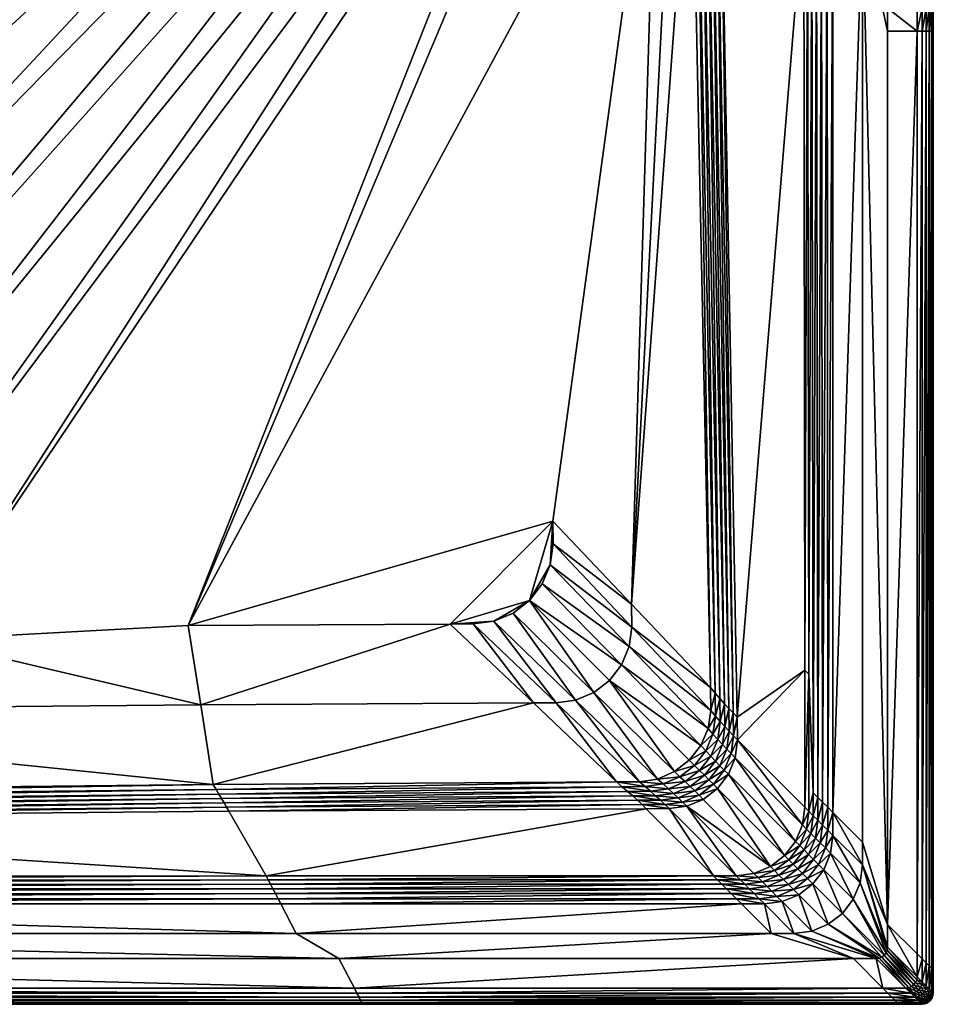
# Model space of a CAD drawing. Header units: centimetres. Extents: x -91.7 to -11.7, y -35 to 45.
# Tile 2 of 13: x -51.7 to -11.7, y -35 to 8.1. Entities that reach past the tile are written whole.
import ezdxf

# ---------------------------------------------------------------- set-up
doc = ezdxf.new("R2010")
doc.units = ezdxf.units.CM
doc.layers.get('0').update_dxf_attribs({"true_color": 0x8d073a})

msp = doc.modelspace()

# ---------------------------------------------------------------- meshes
at = {"color": 173, "true_color": 0x5858e1}
mesh = msp.add_polyface(dxfattribs=at)
corners = [(-78.804, -19.717, 12.614), (-78.923, -18.869, 12.61), (-82.5, -22.637, 12.644), (-82.137, 12.413, 12.437), (-78.651, 11.743, 12.424), (-78.557, 27.492, 12.352), (-78.918, -17.869, 12.606), (-82.493, -21.637, 12.639), (-32.597, 22.201, 12.121), (-32.135, 23.001, 12.115), (-33.047, 23.7, 12.116), (-33.7, 23.047, 12.122), (-34.546, 24.149, 12.121), (-31.996, 23.243, 12.113), (-32.849, 23.897, 12.114), (-74.615, -22.171, 12.606), (-55.925, -19.039, 12.506), (-60.188, -19.057, 12.526), (-75.615, -22.177, 12.61), (-74.603, -7.996, 12.541), (-75.111, -4.134, 12.526), (-73.112, -11.596, 12.551), (-78.469, -20.511, 12.616), (-70.74, -14.686, 12.554), (-77.941, -21.195, 12.617), (-77.257, -21.722, 12.616), (-67.65, -17.058, 12.551), (-76.464, -22.057, 12.614), (-64.051, -18.549, 12.541), (-43.822, -21.896, 12.419), (-44.366, -18.412, 12.405), (-75.165, 11.072, 12.411), (-75.101, 23.85, 12.353), (-75.094, 0.13, 12.506), (-32.897, -18.354, 12.353), (-29.255, -21.81, 12.352), (-31.313, 21.669, 12.117), (-29.935, 21.487, 12.112), (-28.557, 21.669, 12.105), (-35.078, 25.433, 12.117), (-35.259, 26.811, 12.112), (-35.078, 28.189, 12.105), (-34.546, 29.473, 12.097), (-27.273, 22.201, 12.097), (-28.405, -13.85, 12.312)]
mesh.append_faces([[corners[k] for k in face] for face in [(42, 32, 31)]], dxfattribs={"vtx0": -1, "color": 173})
mesh.append_faces([[corners[k] for k in face] for face in [(30, 34, 44)]], dxfattribs={"vtx1": -1, "vtx2": -1, "color": 173})
mesh.append_faces([[corners[k] for k in face] for face in [(0, 1, 2), (3, 4, 5), (1, 6, 7), (8, 9, 10), (10, 11, 8), (12, 11, 10), (13, 14, 10), (6, 4, 3), (15, 16, 17), (17, 18, 15), (19, 20, 1), (1, 0, 19), (21, 19, 0), (0, 22, 21), (23, 21, 22), (22, 24, 23), (25, 26, 23), (23, 24, 25), (27, 28, 26), (26, 25, 27), (18, 17, 28), (28, 27, 18), (29, 30, 16), (16, 15, 29), (4, 31, 32), (32, 5, 4), (20, 33, 6), (6, 1, 20), (33, 31, 4), (4, 6, 33), (34, 30, 29), (29, 35, 34), (23, 11, 12), (12, 21, 23), (26, 8, 11), (11, 23, 26), (28, 36, 8), (8, 26, 28), (17, 37, 36), (36, 28, 17), (16, 38, 37), (37, 17, 16), (12, 39, 19), (19, 21, 12), (39, 40, 20), (20, 19, 39), (40, 41, 33), (33, 20, 40), (41, 42, 31), (31, 33, 41), (38, 16, 30), (30, 43, 38)]], dxfattribs={"vtx2": -1, "color": 173})
mesh = msp.add_polyface(dxfattribs=at)
corners = [(-22.333, 18.199, 12.092), (-23.074, 18.938, 12.092), (-24.954, -17.491, 12.313), (-17.416, 14.269, 16.406), (-21.071, 17.924, 12.681), (-21.057, 16.923, 12.687), (-17.415, 13.27, 16.406), (-11.747, 8.6, 16), (-11.747, 8.6, 14.93), (-11.747, 26.05, 14.93), (-11.747, 7.6, 16), (-11.747, 7.6, 14.93), (-14.847, 13.7, 17), (-13.747, 8.6, 17), (-13.747, 26.05, 17), (-14.847, 12.7, 17), (-13.747, 7.6, 17), (-16.14, 24.8, 17), (-16.14, 13.7, 17), (-16.14, 12.7, 17), (-12.454, 7.6, 17), (-12.454, 8.6, 17), (-22.1, 17.968, 12.109), (-21.503, -21.132, 12.313), (-17.252, 14.095, 16.588), (-17.251, 13.096, 16.587), (-21.876, 17.744, 12.158), (-21.292, -21.381, 12.332), (-16.865, 13.842, 16.852), (-16.643, 13.763, 16.934), (-16.618, 24.798, 16.921), (-16.401, 13.716, 16.984), (-16.385, 24.8, 16.98), (-17.068, 13.953, 16.736), (-17.068, 12.953, 16.736), (-16.865, 12.842, 16.851), (-16.643, 12.763, 16.934), (-16.401, 12.716, 16.983), (-21.25, 17.117, 12.505), (-11.766, 8.6, 16.306), (-11.747, 26.05, 16), (-11.766, 7.6, 16.306), (-11.825, 8.6, 16.556), (-11.766, 26.05, 16.306), (-11.923, 8.6, 16.75), (-11.825, 26.05, 16.556), (-12.061, 8.6, 16.889), (-11.923, 26.05, 16.75), (-12.238, 8.6, 16.972), (-12.061, 26.05, 16.889), (-12.238, 26.05, 16.972), (-11.825, 7.6, 16.556), (-11.923, 7.6, 16.75), (-12.061, 7.6, 16.889), (-12.238, 7.6, 16.972), (-11.747, 8.6, 0), (-11.747, 7.6, 0), (-23.816, 19.677, 12.092)]
mesh.append_faces([[corners[k] for k in face] for face in [(0, 1, 2), (3, 4, 5), (5, 6, 3), (7, 8, 9), (10, 11, 8), (8, 7, 10), (12, 13, 14), (13, 12, 15), (15, 16, 13), (17, 18, 12), (18, 19, 15), (15, 12, 18), (20, 21, 13), (13, 16, 20), (14, 13, 21), (22, 0, 23), (24, 3, 6), (6, 25, 24), (26, 22, 27), (28, 29, 30), (29, 31, 32), (31, 18, 17), (33, 24, 25), (25, 34, 33), (28, 33, 34), (34, 35, 28), (29, 28, 35), (35, 36, 29), (31, 29, 36), (36, 37, 31), (18, 31, 37), (37, 19, 18), (38, 5, 4), (39, 7, 40), (41, 10, 7), (7, 39, 41), (42, 39, 43), (44, 42, 45), (46, 44, 47), (48, 46, 49), (21, 48, 50), (51, 41, 39), (39, 42, 51), (52, 51, 42), (42, 44, 52), (53, 52, 44), (44, 46, 53), (54, 53, 46), (46, 48, 54), (20, 54, 48), (48, 21, 20), (9, 8, 55), (56, 55, 8), (8, 11, 56), (2, 1, 57)]], dxfattribs={"vtx2": -1, "color": 173})
mesh = msp.add_polyface(dxfattribs=at)
corners = [(-29.935, 21.487, 12.112), (-29.935, 22.411, 12.108), (-31.074, 22.561, 12.112), (-31.313, 21.669, 12.117), (-32.135, 23.001, 12.115), (-32.597, 22.201, 12.121), (-29.935, 22.69, 12.106), (-31.002, 22.831, 12.111), (-31.996, 23.243, 12.113), (-33.047, 23.7, 12.116), (-29.935, 23.008, 12.105), (-30.92, 23.138, 12.109), (-31.837, 23.518, 12.111), (-32.625, 24.122, 12.112), (-32.849, 23.897, 12.114), (-29.935, 23.702, 11.616), (-30.74, 23.808, 11.616), (-30.868, 23.331, 12.049), (-29.935, 23.209, 12.045), (-31.737, 23.691, 12.051), (-30.891, 23.245, 12.108), (-29.935, 23.119, 12.105), (-31.781, 23.614, 12.111), (-32.546, 24.201, 12.112), (-30.717, 23.894, 11.557), (-29.935, 23.791, 11.557), (-30.991, -18.231, 12.343), (-31.897, -18.35, 12.348), (-28.255, -21.804, 12.347), (-32.897, -18.354, 12.353), (-29.255, -21.81, 12.352), (-30.147, -17.881, 12.338), (-29.422, -17.325, 12.332), (-28.405, -13.85, 12.312), (-44.366, -18.412, 12.405), (-23.816, 19.677, 12.092), (-27.273, 22.201, 12.097), (-31.797, 24.025, 11.836), (-31.218, 23.715, 11.836), (-31.218, 23.715, 12.072), (-31.797, 24.025, 12.072), (-31.214, 23.723, 12.157), (-30.589, 23.524, 12.072), (-30.589, 23.524, 11.836), (-29.935, 23.459, 12.072), (-29.935, 23.459, 11.836), (-29.935, 23.469, 12.157), (-30.587, 23.534, 12.157), (-30.582, 23.561, 12.237), (-29.935, 23.497, 12.237), (-30.537, 23.785, 12.341), (-29.935, 23.725, 12.341), (-31.117, 23.96, 12.341), (-31.204, 23.749, 12.237)]
mesh.append_faces([[corners[k] for k in face] for face in [(29, 26, 32), (29, 32, 33)]], dxfattribs={"vtx0": -1, "vtx1": -1, "vtx2": -1, "color": 173})
mesh.append_faces([[corners[k] for k in face] for face in [(34, 33, 35)]], dxfattribs={"vtx0": -1, "vtx2": -1, "color": 173})
mesh.append_faces([[corners[k] for k in face] for face in [(36, 34, 35)]], dxfattribs={"vtx1": -1, "color": 173})
mesh.append_faces([[corners[k] for k in face] for face in [(0, 1, 2), (2, 3, 0), (3, 2, 4), (4, 5, 3), (2, 1, 6), (6, 7, 2), (4, 2, 7), (7, 8, 4), (9, 4, 8), (6, 10, 11), (11, 7, 6), (7, 11, 12), (12, 8, 7), (8, 12, 13), (13, 14, 8), (15, 16, 17), (17, 18, 15), (19, 17, 16), (20, 11, 10), (10, 21, 20), (22, 12, 11), (11, 20, 22), (12, 22, 23), (24, 16, 15), (15, 25, 24), (21, 18, 17), (17, 20, 21), (20, 17, 19), (19, 22, 20), (26, 27, 28), (27, 29, 30), (29, 27, 26), (26, 31, 32), (37, 38, 39), (40, 39, 41), (42, 39, 38), (38, 43, 42), (44, 42, 43), (43, 45, 44), (42, 44, 46), (46, 47, 42), (39, 42, 47), (47, 41, 39), (48, 47, 46), (46, 49, 48), (50, 48, 49), (49, 51, 50), (48, 50, 52), (52, 53, 48), (47, 48, 53), (53, 41, 47)]], dxfattribs={"vtx2": -1, "color": 173})
mesh = msp.add_polyface(dxfattribs=at)
corners = [(-21.503, -21.132, 12.313), (-24.954, -17.491, 12.313), (-24.942, -18.491, 12.317), (-17.415, 13.27, 16.406), (-21.057, 16.923, 12.687), (-20.331, -22.429, 12.976), (-17.378, -20.371, 16.338), (-22.333, 18.199, 12.092), (-11.747, -33.5, 14.93), (-11.747, 7.6, 14.93), (-11.747, 7.6, 16), (-14.847, 12.7, 17), (-14.847, -27.9, 17), (-13.747, -31.5, 17), (-13.747, 7.6, 17), (-16.14, -26.607, 17), (-16.14, 12.7, 17), (-12.454, 7.6, 17), (-12.454, -32.793, 17), (-17.251, 13.096, 16.587), (-17.196, -20.552, 16.541), (-21.292, -21.381, 12.332), (-22.1, 17.968, 12.109), (-17.068, 12.953, 16.736), (-17.004, -25.743, 16.706), (-16.865, 12.842, 16.851), (-16.803, -25.944, 16.835), (-16.643, 12.763, 16.934), (-16.591, -26.155, 16.926), (-16.401, 12.716, 16.983), (-16.37, -26.376, 16.982), (-21.088, -21.617, 12.387), (-21.876, 17.744, 12.158), (-21.659, 17.527, 12.241), (-20.889, -21.84, 12.479), (-21.451, 17.318, 12.356), (-20.697, -22.05, 12.608), (-21.25, 17.117, 12.505), (-20.511, -22.246, 12.773), (-11.766, 7.6, 16.306), (-11.766, -33.48, 16.306), (-11.825, 7.6, 16.556), (-11.825, -33.421, 16.556), (-11.923, 7.6, 16.75), (-11.923, -33.323, 16.75), (-12.061, 7.6, 16.889), (-12.061, -33.186, 16.889), (-12.238, 7.6, 16.972), (-12.238, -33.009, 16.972), (-11.747, 7.6, 0), (-28.405, -13.85, 12.312), (-28.397, -14.85, 12.316), (-30.147, -17.881, 12.338), (-30.991, -18.231, 12.343), (-27.406, -21.684, 12.343), (-29.422, -17.325, 12.332), (-26.612, -21.348, 12.338), (-25.399, -20.135, 12.327), (-28.866, -16.6, 12.326), (-25.063, -19.341, 12.321), (-28.516, -15.756, 12.321), (-23.816, 19.677, 12.092)]
mesh.append_faces([[corners[k] for k in face] for face in [(55, 60, 50)]], dxfattribs={"vtx0": -1, "vtx1": -1, "vtx2": -1, "color": 173})
mesh.append_faces([[corners[k] for k in face] for face in [(0, 1, 2), (3, 4, 5), (5, 6, 3), (1, 0, 7), (8, 9, 10), (11, 12, 13), (13, 14, 11), (15, 12, 11), (11, 16, 15), (17, 14, 13), (13, 18, 17), (19, 3, 6), (6, 20, 19), (0, 21, 22), (23, 19, 20), (20, 24, 23), (25, 23, 24), (24, 26, 25), (27, 25, 26), (26, 28, 27), (29, 27, 28), (28, 30, 29), (16, 29, 30), (30, 15, 16), (21, 31, 32), (33, 32, 31), (31, 34, 33), (35, 33, 34), (34, 36, 35), (37, 35, 36), (36, 38, 37), (4, 37, 38), (38, 5, 4), (10, 39, 40), (39, 41, 42), (41, 43, 44), (43, 45, 46), (45, 47, 48), (18, 48, 47), (47, 17, 18), (49, 9, 8), (1, 50, 51), (51, 2, 1), (52, 53, 54), (55, 52, 56), (57, 58, 55), (59, 60, 58), (58, 57, 59), (2, 51, 60), (60, 59, 2), (61, 50, 1), (55, 58, 60), (60, 51, 50)]], dxfattribs={"vtx2": -1, "color": 173})
mesh = msp.add_polyface(dxfattribs=at)
corners = [(-11.747, 7.6, 16), (-11.747, -33.5, 16), (-11.747, -33.5, 14.93), (-13.747, -31.5, 17), (-14.847, -27.9, 17), (-14.847, -28.9, 17), (-16.14, -26.607, 17), (-16.14, -27.607, 17), (-16.242, -28.384, 17), (-14.949, -29.676, 17), (-16.542, -29.107, 17), (-15.249, -30.4, 17), (-17.196, -20.552, 16.541), (-17.378, -20.371, 16.338), (-17.377, -26.37, 16.338), (-17.195, -26.552, 16.54), (-17.479, -27.147, 16.338), (-17.297, -27.328, 16.54), (-17.004, -25.743, 16.706), (-17.004, -26.743, 16.706), (-16.803, -25.944, 16.835), (-16.802, -26.944, 16.834), (-16.591, -26.155, 16.926), (-16.591, -27.155, 16.926), (-16.37, -26.376, 16.982), (-16.37, -27.376, 16.982), (-17.106, -27.52, 16.706), (-16.905, -27.721, 16.834), (-16.694, -27.932, 16.926), (-16.473, -28.153, 16.982), (-17.597, -28.052, 16.54), (-17.406, -28.243, 16.706), (-17.204, -28.444, 16.834), (-16.993, -28.655, 16.926), (-16.772, -28.876, 16.982), (-17.681, -29.066, 16.834), (-17.47, -29.277, 16.926), (-17.249, -29.498, 16.982), (-17.018, -29.728, 17), (-17.87, -29.974, 16.982), (-11.766, -33.48, 16.306), (-11.825, -33.421, 16.556), (-11.766, 7.6, 16.306), (-11.923, -33.323, 16.75), (-11.825, 7.6, 16.556), (-12.061, -33.186, 16.889), (-11.923, 7.6, 16.75), (-12.238, -33.009, 16.972), (-12.061, 7.6, 16.889), (-11.747, -33.5, 0), (-11.747, 7.6, 0)]
mesh.append_faces([[corners[k] for k in face] for face in [(0, 1, 2), (3, 4, 5), (6, 7, 5), (5, 4, 6), (7, 8, 9), (9, 5, 7), (8, 10, 11), (11, 9, 8), (12, 13, 14), (14, 15, 12), (15, 14, 16), (16, 17, 15), (18, 12, 15), (15, 19, 18), (20, 18, 19), (19, 21, 20), (22, 20, 21), (21, 23, 22), (24, 22, 23), (23, 25, 24), (6, 24, 25), (25, 7, 6), (19, 15, 17), (17, 26, 19), (21, 19, 26), (26, 27, 21), (23, 21, 27), (27, 28, 23), (25, 23, 28), (28, 29, 25), (7, 25, 29), (29, 8, 7), (26, 17, 30), (30, 31, 26), (27, 26, 31), (31, 32, 27), (28, 27, 32), (32, 33, 28), (29, 28, 33), (33, 34, 29), (8, 29, 34), (34, 10, 8), (33, 32, 35), (35, 36, 33), (34, 33, 36), (36, 37, 34), (10, 34, 37), (37, 38, 10), (38, 37, 39), (40, 1, 0), (41, 40, 42), (43, 41, 44), (45, 43, 46), (47, 45, 48), (2, 49, 50)]], dxfattribs={"vtx2": -1, "color": 173})
mesh = msp.add_polyface(dxfattribs=at)
corners = [(-24.942, -18.491, 12.317), (-21.488, -22.133, 12.318), (-21.503, -21.132, 12.313), (-24.614, -25.259, 12.346), (-23.821, -25.138, 12.342), (-27.406, -21.684, 12.343), (-28.255, -21.804, 12.347), (-23.077, -24.815, 12.337), (-26.612, -21.348, 12.338), (-22.432, -24.314, 12.332), (-25.927, -20.82, 12.332), (-21.931, -23.669, 12.327), (-25.399, -20.135, 12.327), (-21.609, -22.925, 12.322), (-25.063, -19.341, 12.321), (-25.613, -25.266, 12.351), (-29.255, -21.81, 12.352), (-23.577, -25.354, 12.361), (-24.365, -25.469, 12.365), (-21.708, -23.907, 12.345), (-22.202, -24.545, 12.351), (-22.839, -25.039, 12.356), (-25.364, -25.476, 12.369), (-23.345, -25.563, 12.416), (-24.129, -25.674, 12.42), (-23.126, -25.765, 12.508), (-23.906, -25.872, 12.512), (-22.918, -25.96, 12.636), (-23.696, -26.064, 12.64), (-21.981, -24.766, 12.406), (-22.613, -25.253, 12.411), (-21.77, -24.977, 12.498), (-22.397, -25.46, 12.503), (-21.568, -25.178, 12.627), (-22.192, -25.658, 12.632), (-21.999, -25.847, 12.797), (-25.129, -25.681, 12.424), (-24.906, -25.879, 12.516), (-30.991, -18.231, 12.343), (-30.147, -17.881, 12.338), (-29.422, -17.325, 12.332), (-31.897, -18.35, 12.348)]
mesh.append_faces([[corners[k] for k in face] for face in [(0, 1, 2), (3, 4, 5), (5, 6, 3), (4, 7, 8), (8, 5, 4), (7, 9, 10), (10, 8, 7), (11, 12, 10), (10, 9, 11), (13, 14, 12), (12, 11, 13), (1, 0, 14), (14, 13, 1), (15, 3, 6), (6, 16, 15), (17, 4, 3), (3, 18, 17), (19, 11, 9), (9, 20, 19), (20, 9, 7), (7, 21, 20), (21, 7, 4), (4, 17, 21), (18, 3, 15), (15, 22, 18), (23, 17, 18), (18, 24, 23), (25, 23, 24), (24, 26, 25), (27, 25, 26), (26, 28, 27), (29, 20, 21), (21, 30, 29), (31, 29, 30), (30, 32, 31), (33, 31, 32), (32, 34, 33), (30, 21, 17), (17, 23, 30), (32, 30, 23), (23, 25, 32), (34, 32, 25), (25, 27, 34), (35, 34, 27), (24, 18, 22), (22, 36, 24), (26, 24, 36), (36, 37, 26), (28, 26, 37), (6, 5, 38), (5, 8, 39), (8, 10, 40), (40, 10, 12), (16, 6, 41)]], dxfattribs={"vtx2": -1, "color": 173})
mesh = msp.add_polyface(dxfattribs=at)
corners = [(-78.384, -25.746, 12.639), (-74.615, -22.171, 12.606), (-75.615, -22.177, 12.61), (-79.384, -25.753, 12.644), (-78.469, -20.511, 12.616), (-78.804, -19.717, 12.614), (-82.38, -23.429, 12.647), (-82.06, -24.171, 12.649), (-81.561, -24.814, 12.65), (-77.941, -21.195, 12.617), (-80.918, -25.313, 12.649), (-77.257, -21.722, 12.616), (-80.176, -25.634, 12.647), (-76.464, -22.057, 12.614), (-88.247, -33, 17), (-89.54, -34.293, 17), (-37.094, -34.293, 17), (-79.631, -25.965, 12.666), (-80.418, -25.85, 12.669), (-78.631, -25.957, 12.661), (-40.962, -29.378, 16.326), (-82.15, -29.402, 16.29), (-82.321, -29.574, 16.507), (-79.863, -26.168, 12.727), (-80.646, -26.058, 12.73), (-80.08, -26.363, 12.828), (-80.861, -26.256, 12.831), (-80.283, -26.549, 12.968), (-81.061, -26.445, 12.971), (-80.471, -26.727, 13.147), (-80.644, -26.897, 13.366), (-81.248, -26.625, 13.15), (-81.155, -25.536, 12.671), (-78.863, -26.16, 12.722), (-79.08, -26.355, 12.823), (-79.283, -26.542, 12.963), (-79.471, -26.721, 13.142), (-79.644, -26.891, 13.361), (-40.865, -29.557, 16.532), (-82.504, -29.757, 16.684), (-40.764, -29.747, 16.7), (-82.699, -29.952, 16.822), (-40.658, -29.946, 16.831), (-82.906, -30.159, 16.921), (-40.547, -30.156, 16.925), (-83.124, -30.377, 16.98), (-40.431, -30.377, 16.981), (-83.354, -30.607, 17), (-42.693, -26.368, 12.902), (-36.727, -35, 14.93), (-90.247, -35, 14.93), (-90.247, -35, 0), (-90.247, -35, 16), (-84.647, -31.9, 17), (-37.767, -33, 17), (-39.639, -31.9, 17), (-90.227, -34.98, 16.306), (-36.727, -35, 16), (-90.168, -34.921, 16.556), (-36.737, -34.98, 16.306), (-90.07, -34.823, 16.75), (-36.768, -34.921, 16.556), (-89.932, -34.686, 16.889), (-36.819, -34.823, 16.75), (-89.756, -34.509, 16.972), (-36.89, -34.686, 16.889), (-36.982, -34.509, 16.972)]
mesh.append_faces([[corners[k] for k in face] for face in [(0, 1, 2), (2, 3, 0), (4, 5, 6), (7, 8, 9), (9, 4, 7), (10, 11, 9), (9, 8, 10), (12, 13, 11), (11, 10, 12), (3, 2, 13), (13, 12, 3), (14, 15, 16), (17, 3, 12), (12, 18, 17), (18, 12, 10), (19, 0, 3), (3, 17, 19), (20, 21, 22), (23, 17, 18), (18, 24, 23), (25, 23, 24), (24, 26, 25), (27, 25, 26), (26, 28, 27), (29, 27, 28), (30, 29, 31), (24, 18, 32), (33, 19, 17), (17, 23, 33), (34, 33, 23), (23, 25, 34), (35, 34, 25), (25, 27, 35), (36, 35, 27), (27, 29, 36), (37, 36, 29), (29, 30, 37), (38, 22, 39), (40, 39, 41), (42, 41, 43), (44, 43, 45), (46, 45, 47), (48, 36, 37), (49, 50, 51), (37, 21, 20), (52, 50, 49), (53, 14, 54), (47, 53, 55), (56, 52, 57), (58, 56, 59), (60, 58, 61), (62, 60, 63), (64, 62, 65), (15, 64, 66)]], dxfattribs={"vtx2": -1, "color": 173})
mesh = msp.add_polyface(dxfattribs=at)
corners = [(-17.378, -20.371, 16.338), (-20.331, -22.429, 12.976), (-20.317, -23.43, 12.981), (-17.377, -26.37, 16.338), (-20.419, -24.206, 12.985), (-20.719, -24.93, 12.989), (-17.778, -27.87, 16.338), (-17.479, -27.147, 16.338), (-21.292, -21.381, 12.332), (-21.503, -21.132, 12.313), (-21.488, -22.133, 12.318), (-21.277, -22.382, 12.336), (-21.609, -22.925, 12.322), (-21.393, -23.17, 12.341), (-21.931, -23.669, 12.327), (-21.708, -23.907, 12.345), (-21.088, -21.617, 12.387), (-21.073, -22.618, 12.392), (-20.889, -21.84, 12.479), (-20.875, -22.841, 12.484), (-20.697, -22.05, 12.608), (-20.682, -23.05, 12.613), (-20.511, -22.246, 12.773), (-20.497, -23.247, 12.778), (-21.183, -23.402, 12.396), (-20.982, -23.621, 12.488), (-20.787, -23.828, 12.617), (-20.599, -24.024, 12.782), (-21.493, -24.134, 12.401), (-21.287, -24.35, 12.493), (-21.089, -24.554, 12.621), (-20.9, -24.748, 12.787), (-22.202, -24.545, 12.351), (-21.981, -24.766, 12.406), (-21.77, -24.977, 12.498), (-21.568, -25.178, 12.627), (-21.377, -25.37, 12.792), (-21.196, -25.551, 12.994), (-22.192, -25.658, 12.632), (-21.999, -25.847, 12.797), (-21.817, -26.028, 12.999)]
mesh.append_faces([[corners[k] for k in face] for face in [(0, 1, 2), (2, 3, 0), (4, 5, 6), (2, 4, 7), (7, 3, 2), (8, 9, 10), (10, 11, 8), (11, 10, 12), (12, 13, 11), (13, 12, 14), (14, 15, 13), (16, 8, 11), (11, 17, 16), (18, 16, 17), (17, 19, 18), (20, 18, 19), (19, 21, 20), (22, 20, 21), (21, 23, 22), (1, 22, 23), (23, 2, 1), (17, 11, 13), (13, 24, 17), (19, 17, 24), (24, 25, 19), (21, 19, 25), (25, 26, 21), (23, 21, 26), (26, 27, 23), (2, 23, 27), (27, 4, 2), (24, 13, 15), (15, 28, 24), (25, 24, 28), (28, 29, 25), (26, 25, 29), (29, 30, 26), (27, 26, 30), (30, 31, 27), (4, 27, 31), (31, 5, 4), (28, 15, 32), (32, 33, 28), (29, 28, 33), (33, 34, 29), (30, 29, 34), (34, 35, 30), (31, 30, 35), (35, 36, 31), (5, 31, 36), (36, 37, 5), (36, 35, 38), (38, 39, 36), (37, 36, 39), (39, 40, 37)]], dxfattribs={"vtx2": -1, "color": 173})
mesh = msp.add_polyface(dxfattribs=at)
corners = [(-43.278, -25.381, 12.432), (-43.822, -21.896, 12.419), (-74.615, -22.171, 12.606), (-78.384, -25.746, 12.639), (-24.317, -26.437, 13.013), (-42.595, -26.546, 13.108), (-40.962, -29.378, 16.326), (-18.847, -31.9, 17), (-39.639, -31.9, 17), (-37.767, -33, 17), (-20.14, -30.607, 17), (-40.311, -30.607, 17), (-37.094, -34.293, 17), (-88.247, -33, 17), (-82.321, -29.574, 16.507), (-40.865, -29.557, 16.532), (-78.631, -25.957, 12.661), (-43.148, -25.592, 12.451), (-82.504, -29.757, 16.684), (-40.764, -29.747, 16.7), (-82.699, -29.952, 16.822), (-40.658, -29.946, 16.831), (-82.906, -30.159, 16.921), (-40.547, -30.156, 16.925), (-83.124, -30.377, 16.98), (-40.431, -30.377, 16.981), (-83.354, -30.607, 17), (-78.863, -26.16, 12.722), (-43.025, -25.796, 12.508), (-79.08, -26.355, 12.823), (-42.908, -25.994, 12.602), (-79.283, -26.542, 12.963), (-42.797, -26.184, 12.733), (-79.471, -26.721, 13.142), (-42.693, -26.368, 12.902), (-79.644, -26.891, 13.361), (-90.247, -35, 0), (-36.727, -35, 0), (-36.727, -35, 14.93), (-25.613, -25.266, 12.351), (-29.255, -21.81, 12.352), (-36.727, -35, 16), (-90.247, -35, 16), (-84.647, -31.9, 17), (-15.247, -33, 17), (-21.377, -29.371, 16.337), (-25.364, -25.476, 12.369), (-21.195, -29.552, 16.54), (-21.004, -29.743, 16.706), (-20.802, -29.945, 16.834), (-20.591, -30.155, 16.926), (-20.37, -30.376, 16.982), (-25.129, -25.681, 12.424), (-24.906, -25.879, 12.516), (-24.696, -26.071, 12.645), (-24.5, -26.257, 12.811), (-36.737, -34.98, 16.306), (-90.227, -34.98, 16.306), (-36.768, -34.921, 16.556), (-90.168, -34.921, 16.556), (-36.819, -34.823, 16.75), (-90.07, -34.823, 16.75), (-36.89, -34.686, 16.889), (-89.932, -34.686, 16.889), (-36.982, -34.509, 16.972), (-89.756, -34.509, 16.972), (-89.54, -34.293, 17)]
mesh.append_faces([[corners[k] for k in face] for face in [(0, 1, 2), (2, 3, 0), (4, 5, 6), (7, 8, 9), (10, 11, 8), (12, 9, 13), (14, 15, 6), (16, 17, 0), (0, 3, 16), (18, 19, 15), (20, 21, 19), (22, 23, 21), (24, 25, 23), (26, 11, 25), (27, 28, 17), (17, 16, 27), (29, 30, 28), (28, 27, 29), (31, 32, 30), (30, 29, 31), (33, 34, 32), (32, 31, 33), (35, 5, 34), (36, 37, 38), (0, 39, 40), (40, 1, 0), (6, 5, 35), (38, 41, 42), (9, 8, 43), (8, 11, 26), (44, 9, 12), (45, 6, 15), (17, 46, 39), (39, 0, 17), (47, 15, 19), (48, 19, 21), (49, 21, 23), (50, 23, 25), (51, 25, 11), (28, 52, 46), (46, 17, 28), (30, 53, 52), (52, 28, 30), (32, 54, 53), (53, 30, 32), (34, 55, 54), (54, 32, 34), (5, 4, 55), (55, 34, 5), (41, 56, 57), (56, 58, 59), (58, 60, 61), (60, 62, 63), (62, 64, 65), (64, 12, 66)]], dxfattribs={"vtx2": -1, "color": 173})
mesh = msp.add_polyface(dxfattribs=at)
corners = [(-18.877, -28.968, 16.338), (-18.255, -28.492, 16.338), (-21.196, -25.551, 12.994), (-20.719, -24.93, 12.989), (-17.778, -27.87, 16.338), (-17.479, -27.147, 16.338), (-20.419, -24.206, 12.985), (-17.64, -30.205, 17), (-18.363, -30.505, 17), (-17.07, -31.798, 17), (-19.14, -30.607, 17), (-17.847, -31.9, 17), (-20.14, -30.607, 17), (-18.847, -31.9, 17), (-19.419, -29.449, 16.54), (-19.6, -29.268, 16.338), (-20.377, -29.37, 16.338), (-20.195, -29.552, 16.54), (-17.297, -27.328, 16.54), (-17.597, -28.052, 16.54), (-18.074, -28.673, 16.54), (-18.695, -29.15, 16.54), (-19.227, -29.641, 16.706), (-20.004, -29.743, 16.706), (-19.026, -29.842, 16.834), (-19.802, -29.944, 16.834), (-18.815, -30.053, 16.926), (-19.591, -30.155, 16.926), (-18.594, -30.274, 16.982), (-19.37, -30.376, 16.982), (-17.406, -28.243, 16.706), (-17.882, -28.864, 16.706), (-17.204, -28.444, 16.834), (-17.681, -29.066, 16.834), (-18.504, -29.341, 16.706), (-18.302, -29.542, 16.834), (-17.47, -29.277, 16.926), (-18.091, -29.753, 16.926), (-17.249, -29.498, 16.982), (-17.87, -29.974, 16.982), (-17.018, -29.728, 17), (-20.591, -30.155, 16.926), (-20.37, -30.376, 16.982)]
mesh.append_faces([[corners[k] for k in face] for face in [(0, 1, 2), (3, 2, 1), (1, 4, 3), (4, 5, 6), (7, 8, 9), (8, 10, 11), (11, 9, 8), (10, 12, 13), (13, 11, 10), (14, 15, 16), (16, 17, 14), (18, 5, 4), (4, 19, 18), (19, 4, 1), (1, 20, 19), (20, 1, 0), (0, 21, 20), (21, 0, 15), (15, 14, 21), (22, 14, 17), (17, 23, 22), (24, 22, 23), (23, 25, 24), (26, 24, 25), (25, 27, 26), (28, 26, 27), (27, 29, 28), (8, 28, 29), (29, 10, 8), (30, 19, 20), (20, 31, 30), (32, 30, 31), (31, 33, 32), (31, 20, 21), (21, 34, 31), (33, 31, 34), (34, 35, 33), (36, 33, 35), (35, 37, 36), (38, 36, 37), (37, 39, 38), (39, 7, 40), (34, 21, 14), (14, 22, 34), (35, 34, 22), (22, 24, 35), (37, 35, 24), (24, 26, 37), (39, 37, 26), (26, 28, 39), (7, 39, 28), (28, 8, 7), (29, 27, 41), (10, 29, 42), (42, 12, 10)]], dxfattribs={"vtx2": -1, "color": 173})
mesh = msp.add_polyface(dxfattribs=at)
corners = [(-23.317, -26.43, 13.008), (-24.317, -26.437, 13.013), (-21.377, -29.371, 16.337), (-20.377, -29.37, 16.338), (-22.54, -26.328, 13.004), (-19.6, -29.268, 16.338), (-18.877, -28.968, 16.338), (-21.817, -26.028, 12.999), (-21.196, -25.551, 12.994), (-40.962, -29.378, 16.326), (-36.727, -35, 16), (-36.727, -35, 14.93), (-13.247, -35, 14.93), (-13.247, -35, 16), (-37.767, -33, 17), (-15.247, -33, 17), (-18.847, -31.9, 17), (-39.639, -31.9, 17), (-20.14, -30.607, 17), (-20.195, -29.552, 16.54), (-21.195, -29.552, 16.54), (-22.723, -26.147, 12.802), (-22.918, -25.96, 12.636), (-23.696, -26.064, 12.64), (-23.5, -26.25, 12.806), (-21.999, -25.847, 12.797), (-20.004, -29.743, 16.706), (-21.004, -29.743, 16.706), (-19.802, -29.944, 16.834), (-20.802, -29.945, 16.834), (-19.591, -30.155, 16.926), (-20.591, -30.155, 16.926), (-20.37, -30.376, 16.982), (-19.37, -30.376, 16.982), (-24.906, -25.879, 12.516), (-24.696, -26.071, 12.645), (-24.5, -26.257, 12.811), (-13.266, -34.98, 16.306), (-36.737, -34.98, 16.306), (-13.325, -34.921, 16.556), (-36.768, -34.921, 16.556), (-13.423, -34.823, 16.75), (-36.819, -34.823, 16.75), (-13.561, -34.686, 16.889), (-36.89, -34.686, 16.889), (-13.738, -34.509, 16.972), (-36.982, -34.509, 16.972), (-13.954, -34.293, 17), (-37.094, -34.293, 17), (-40.865, -29.557, 16.532), (-40.764, -29.747, 16.7), (-40.658, -29.946, 16.831), (-40.547, -30.156, 16.925), (-40.431, -30.377, 16.981), (-40.311, -30.607, 17), (-13.247, -35, 0), (-36.727, -35, 0)]
mesh.append_faces([[corners[k] for k in face] for face in [(0, 1, 2), (2, 3, 0), (4, 0, 3), (3, 5, 4), (4, 5, 6), (6, 7, 4), (8, 7, 6), (9, 2, 1), (10, 11, 12), (12, 13, 10), (14, 15, 16), (17, 16, 18), (19, 3, 2), (2, 20, 19), (21, 22, 23), (23, 24, 21), (4, 21, 24), (24, 0, 4), (22, 21, 25), (7, 25, 21), (21, 4, 7), (26, 19, 20), (20, 27, 26), (28, 26, 27), (27, 29, 28), (30, 28, 29), (29, 31, 30), (31, 32, 33), (34, 35, 23), (24, 23, 35), (35, 36, 24), (0, 24, 36), (36, 1, 0), (37, 38, 10), (10, 13, 37), (39, 40, 38), (38, 37, 39), (41, 42, 40), (40, 39, 41), (43, 44, 42), (42, 41, 43), (45, 46, 44), (44, 43, 45), (47, 48, 46), (46, 45, 47), (48, 47, 15), (49, 20, 2), (50, 27, 20), (51, 29, 27), (52, 31, 29), (53, 32, 31), (54, 18, 32), (55, 12, 11), (11, 56, 55)]], dxfattribs={"vtx2": -1, "color": 173})
mesh = msp.add_polyface(dxfattribs=at)
corners = [(-11.747, -33.5, 14.93), (-11.747, -33.5, 16), (-11.747, -34.5, 16), (-14.847, -28.9, 17), (-13.747, -32.5, 17), (-13.747, -31.5, 17), (-17.847, -31.9, 17), (-18.847, -31.9, 17), (-15.247, -33, 17), (-14.247, -33, 17), (-17.07, -31.798, 17), (-14.117, -32.983, 17), (-16.347, -31.498, 17), (-13.997, -32.933, 17), (-15.725, -31.021, 17), (-13.893, -32.854, 17), (-15.249, -30.4, 17), (-13.814, -32.75, 17), (-14.949, -29.676, 17), (-13.764, -32.629, 17), (-16.542, -29.107, 17), (-17.018, -29.728, 17), (-17.64, -30.205, 17), (-13.954, -34.293, 17), (-12.954, -34.293, 17), (-12.824, -34.276, 17), (-12.704, -34.226, 17), (-12.6, -34.146, 17), (-12.521, -34.043, 17), (-12.471, -33.922, 17), (-12.454, -33.793, 17), (-12.454, -32.793, 17), (-11.766, -33.48, 16.306), (-11.766, -34.48, 16.306), (-11.825, -34.421, 16.556), (-11.825, -33.421, 16.556), (-11.923, -34.323, 16.75), (-11.923, -33.323, 16.75), (-12.061, -34.186, 16.889), (-12.061, -33.186, 16.889), (-12.238, -34.009, 16.972), (-12.238, -33.009, 16.972), (-12.255, -34.138, 16.972), (-12.305, -34.259, 16.972), (-11.747, -34.5, 0), (-11.747, -33.5, 0)]
mesh.append_faces([[corners[k] for k in face] for face in [(0, 1, 2), (3, 4, 5), (6, 7, 8), (8, 9, 6), (10, 6, 9), (9, 11, 10), (12, 10, 11), (11, 13, 12), (14, 12, 13), (13, 15, 14), (16, 14, 15), (15, 17, 16), (18, 16, 17), (17, 19, 18), (3, 18, 19), (19, 4, 3), (20, 21, 14), (14, 16, 20), (21, 22, 12), (12, 14, 21), (10, 12, 22), (23, 24, 9), (9, 8, 23), (24, 25, 11), (11, 9, 24), (25, 26, 13), (13, 11, 25), (26, 27, 15), (15, 13, 26), (27, 28, 17), (17, 15, 27), (28, 29, 19), (19, 17, 28), (29, 30, 4), (4, 19, 29), (30, 31, 5), (5, 4, 30), (1, 32, 33), (34, 33, 32), (32, 35, 34), (36, 34, 35), (35, 37, 36), (38, 36, 37), (37, 39, 38), (40, 38, 39), (39, 41, 40), (30, 40, 41), (41, 31, 30), (38, 40, 42), (29, 42, 40), (40, 30, 29), (28, 43, 42), (42, 29, 28), (43, 28, 27), (44, 45, 0)]], dxfattribs={"vtx2": -1, "color": 173})
mesh = msp.add_polyface(dxfattribs=at)
corners = [(-11.747, -34.5, 16), (-11.747, -34.5, 14.93), (-11.747, -33.5, 14.93), (-11.764, -34.629, 16), (-11.764, -34.629, 14.93), (-11.814, -34.75, 16), (-11.814, -34.75, 14.93), (-11.893, -34.854, 16), (-11.893, -34.854, 14.93), (-11.997, -34.933, 16), (-11.997, -34.933, 14.93), (-12.117, -34.983, 16), (-12.117, -34.983, 14.93), (-11.766, -34.48, 16.306), (-11.747, -33.5, 16), (-11.783, -34.61, 16.306), (-11.833, -34.73, 16.306), (-11.913, -34.834, 16.306), (-12.016, -34.913, 16.306), (-12.137, -34.963, 16.306), (-11.842, -34.551, 16.556), (-11.825, -34.421, 16.556), (-11.941, -34.453, 16.75), (-11.923, -34.323, 16.75), (-12.078, -34.315, 16.889), (-12.061, -34.186, 16.889), (-11.892, -34.671, 16.556), (-11.99, -34.573, 16.75), (-12.128, -34.436, 16.889), (-11.972, -34.775, 16.556), (-12.07, -34.677, 16.75), (-12.207, -34.539, 16.889), (-12.075, -34.854, 16.556), (-12.173, -34.756, 16.75), (-12.196, -34.904, 16.556), (-11.747, -34.5, 0), (-11.764, -34.629, 0), (-11.814, -34.75, 0), (-11.893, -34.854, 0), (-11.997, -34.933, 0), (-12.117, -34.983, 0)]
mesh.append_faces([[corners[k] for k in face] for face in [(0, 1, 2), (3, 4, 1), (1, 0, 3), (5, 6, 4), (4, 3, 5), (7, 8, 6), (6, 5, 7), (9, 10, 8), (8, 7, 9), (11, 12, 10), (10, 9, 11), (13, 0, 14), (15, 3, 0), (0, 13, 15), (16, 5, 3), (3, 15, 16), (17, 7, 5), (5, 16, 17), (18, 9, 7), (7, 17, 18), (19, 11, 9), (9, 18, 19), (20, 15, 13), (13, 21, 20), (22, 20, 21), (21, 23, 22), (24, 22, 23), (23, 25, 24), (26, 16, 15), (15, 20, 26), (27, 26, 20), (20, 22, 27), (28, 27, 22), (22, 24, 28), (29, 17, 16), (16, 26, 29), (30, 29, 26), (26, 27, 30), (31, 30, 27), (32, 18, 17), (17, 29, 32), (33, 32, 29), (29, 30, 33), (18, 32, 34), (2, 1, 35), (36, 35, 1), (1, 4, 36), (37, 36, 4), (4, 6, 37), (38, 37, 6), (6, 8, 38), (39, 38, 8), (8, 10, 39), (40, 39, 10), (10, 12, 40)]], dxfattribs={"vtx2": -1, "color": 173})
mesh = msp.add_polyface(dxfattribs=at)
corners = [(-12.247, -35, 16), (-12.247, -35, 14.93), (-12.117, -34.983, 14.93), (-12.117, -34.983, 16), (-13.247, -35, 16), (-13.247, -35, 14.93), (-12.266, -34.98, 16.306), (-12.137, -34.963, 16.306), (-13.266, -34.98, 16.306), (-12.325, -34.921, 16.556), (-12.196, -34.904, 16.556), (-12.423, -34.823, 16.75), (-12.294, -34.806, 16.75), (-12.561, -34.686, 16.889), (-12.432, -34.669, 16.889), (-12.738, -34.509, 16.972), (-12.608, -34.492, 16.972), (-12.954, -34.293, 17), (-12.824, -34.276, 17), (-12.255, -34.138, 16.972), (-12.078, -34.315, 16.889), (-12.061, -34.186, 16.889), (-12.305, -34.259, 16.972), (-12.128, -34.436, 16.889), (-11.99, -34.573, 16.75), (-12.207, -34.539, 16.889), (-12.384, -34.363, 16.972), (-12.6, -34.146, 17), (-12.311, -34.619, 16.889), (-12.173, -34.756, 16.75), (-12.07, -34.677, 16.75), (-12.488, -34.442, 16.972), (-12.704, -34.226, 17), (-12.016, -34.913, 16.306), (-12.075, -34.854, 16.556), (-13.325, -34.921, 16.556), (-13.423, -34.823, 16.75), (-13.561, -34.686, 16.889), (-13.738, -34.509, 16.972), (-13.954, -34.293, 17), (-12.247, -35, 0), (-12.117, -34.983, 0), (-13.247, -35, 0)]
mesh.append_faces([[corners[k] for k in face] for face in [(0, 1, 2), (2, 3, 0), (4, 5, 1), (1, 0, 4), (6, 0, 3), (3, 7, 6), (8, 4, 0), (0, 6, 8), (9, 6, 7), (7, 10, 9), (11, 9, 10), (10, 12, 11), (13, 11, 12), (12, 14, 13), (15, 13, 14), (14, 16, 15), (17, 15, 16), (16, 18, 17), (19, 20, 21), (22, 23, 20), (20, 19, 22), (24, 23, 25), (26, 25, 23), (23, 22, 26), (27, 26, 22), (28, 29, 30), (30, 25, 28), (31, 28, 25), (25, 26, 31), (32, 31, 26), (26, 27, 32), (10, 7, 33), (12, 10, 34), (34, 29, 12), (14, 12, 29), (29, 28, 14), (16, 14, 28), (28, 31, 16), (18, 16, 31), (31, 32, 18), (35, 8, 6), (6, 9, 35), (36, 35, 9), (9, 11, 36), (37, 36, 11), (11, 13, 37), (38, 37, 13), (13, 15, 38), (39, 38, 15), (15, 17, 39), (40, 41, 2), (2, 1, 40), (42, 40, 1), (1, 5, 42)]], dxfattribs={"vtx2": -1, "color": 173})

doc.saveas('drawing.dxf')
